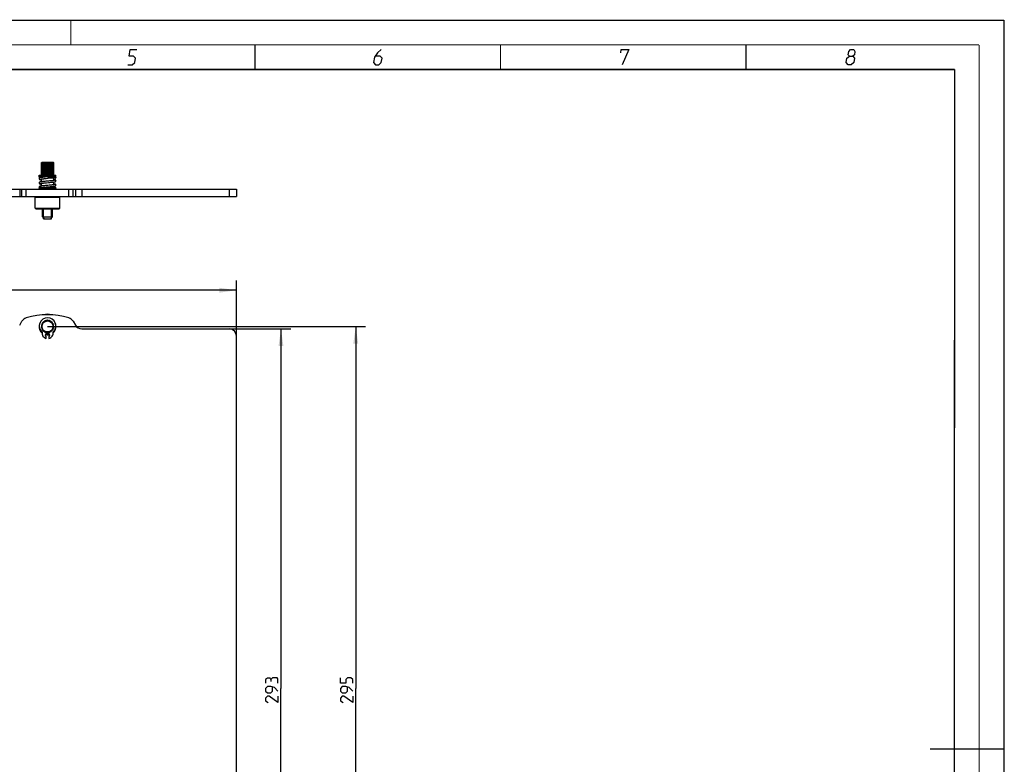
# Model space of a CAD drawing. Header units: millimetres. Extents: x 0 to 420, y 0 to 297.
# Tile 8 of 8: x 220 to 420, y 145 to 297. Entities that reach past the tile are written whole.
import ezdxf

# ---------------------------------------------------------------- set-up
doc = ezdxf.new("R2010")
doc.units = ezdxf.units.MM
doc.header["$LTSCALE"] = 23.1
doc.layers.get('0').update_dxf_attribs({"linetype": 'CONTINUOUS'})
for name, color, linetype in [('02___PRT_ALL_AXES', 7, 'CONTINUOUS'), ('COSMETIQUES', 7, 'CONTINUOUS'), ('DIM_PILOTEES', 7, 'CONTINUOUS')]:
    doc.layers.add(name, color=color, linetype=linetype)
doc.styles.get("Standard").update_dxf_attribs({"font": 'txt', "width": 0.7})
doc.dimstyles.new('DIMSTYLE_1', dxfattribs={"dimtxt": 2.5, "dimasz": 3.5, "dimexe": 2, "dimexo": 0, "dimtad": 1, "dimlfac": 2, "dimdsep": 46, "dimtxsty": 'STANDARD', "dimblk": '_FILLED', "dimblk1": '_FILLED', "dimblk2": '_FILLED', "dimcen": 0.09, "dimazin": 2, "dimtp": 0.5, "dimtm": 0.5, "dimtfac": 1, "dimtofl": 0, "dimtmove": 0, "dimatfit": 3, "dimldrblk": '_FILLED', "dimfxl": 1, "dimtolj": 1, "dimarcsym": 0})
doc.dimstyles.new('DIMSTYLE_2', dxfattribs={"dimtxt": 2.5, "dimasz": 3.5, "dimexe": 2, "dimexo": 0, "dimtad": 1, "dimlfac": 2, "dimdsep": 46, "dimtxsty": 'STANDARD', "dimblk": '_FILLED', "dimblk1": '_FILLED', "dimblk2": '_FILLED', "dimcen": 0.09, "dimazin": 2, "dimtp": 0.8, "dimtm": 0.8, "dimtfac": 1, "dimtofl": 0, "dimtmove": 0, "dimatfit": 3, "dimldrblk": '_FILLED', "dimfxl": 1, "dimtolj": 1, "dimarcsym": 0})

# ---------------------------------------------------------------- blocks, each defined once
blk = doc.blocks.new('_FILLED')
at = {"color": 0, "linetype": 'BYBLOCK'}
blk.add_solid([(0, 0), (-1, 0.143), (-1, -0.143)], dxfattribs=at)
blk = doc.blocks.new('*D0')
at = {"layer": 'DIM_PILOTEES', "color": 2, "linetype": 'CONTINUOUS'}
for p, q in [((262.25, 234.12), (274.8, 234.12)), ((272.8, 234.12), (272.8, 160.87)), ((272.8, 87.62), (272.8, 160.87)), ((262.25, 87.62), (274.8, 87.62))]:
    blk.add_line(p, q, dxfattribs=at)
at = {"layer": 'DIM_PILOTEES', "color": 2, "linetype": 'CONTINUOUS', "xscale": 3.5, "yscale": 3.5, "zscale": 3.5}
for p, rotation in [((272.8, 234.12), 90), ((272.8, 87.62), 270)]:
    blk.add_blockref('_FILLED', p, dxfattribs=dict(at, rotation=rotation))
at = {"layer": 'DIM_PILOTEES', "color": 2, "linetype": 'CONTINUOUS', "insert": (269.68, 160.87), "char_height": 2.5, "width": 8.5714, "attachment_point": 2, "rotation": 90, "line_spacing_factor": 0.9}
blk.add_mtext('{\\ftxt;\\W0.0001;\\H0.0001;\\~}{\\ftxt;\\W2.2857142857;\\H2.5; }{\\ftxt;\\W0.0001;\\H0.0001;\\~}', dxfattribs=at)
blk = doc.blocks.new('*D1')
at = {"layer": 'DIM_PILOTEES', "color": 2, "linetype": 'CONTINUOUS'}
for p, q in [((56.75, 232.62), (56.75, 244)), ((263.75, 232.62), (263.75, 244)), ((56.75, 242), (160.25, 242)), ((263.75, 242), (160.25, 242))]:
    blk.add_line(p, q, dxfattribs=at)
at = {"layer": 'DIM_PILOTEES', "color": 2, "linetype": 'CONTINUOUS', "xscale": 3.5, "yscale": 3.5, "zscale": 3.5, "rotation": 180}
blk.add_blockref('_FILLED', (56.75, 242), dxfattribs=at)
at = {"layer": 'DIM_PILOTEES', "color": 2, "linetype": 'CONTINUOUS', "xscale": 3.5, "yscale": 3.5, "zscale": 3.5}
blk.add_blockref('_FILLED', (263.75, 242), dxfattribs=at)
at = {"layer": 'DIM_PILOTEES', "color": 2, "linetype": 'CONTINUOUS', "insert": (160.25, 245.12), "char_height": 2.5, "width": 8.0357, "attachment_point": 2, "line_spacing_factor": 0.9}
blk.add_mtext('{\\ftxt;\\W0.0001;\\H0.0001;\\~}{\\ftxt;\\W2.1428571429;\\H2.5; }{\\ftxt;\\W0.0001;\\H0.0001;\\~}', dxfattribs=at)
blk = doc.blocks.new('*D7')
at = {"color": 2, "linetype": 'CONTINUOUS'}
for p, q in [((225.25, 234.62), (290.03, 234.62)), ((288.03, 234.62), (288.03, 160.87)), ((288.03, 87.12), (288.03, 160.87)), ((225.25, 87.12), (290.03, 87.12))]:
    blk.add_line(p, q, dxfattribs=at)
at = {"color": 2, "linetype": 'CONTINUOUS', "xscale": 3.5, "yscale": 3.5, "zscale": 3.5}
for p, rotation in [((288.03, 234.62), 90), ((288.03, 87.12), 270)]:
    blk.add_blockref('_FILLED', p, dxfattribs=dict(at, rotation=rotation))
at = {"color": 2, "linetype": 'CONTINUOUS', "insert": (284.91, 160.87), "char_height": 2.5, "width": 8.5714, "attachment_point": 2, "rotation": 90, "line_spacing_factor": 0.9}
blk.add_mtext('{\\ftxt;\\W0.0001;\\H0.0001;\\~}{\\ftxt;\\W2.2857142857;\\H2.5; }{\\ftxt;\\W0.0001;\\H0.0001;\\~}', dxfattribs=at)

msp = doc.modelspace()

# ---------------------------------------------------------------- linework, layer by layer
at = {"color": 7, "linetype": 'CONTINUOUS'}
for p, q in [((0, 297), (420, 297)), ((420, 297), (420, 0)), ((25, 286.9999), (410, 286.9999)), ((410, 286.9999), (409.8296, 10.1087)), ((224.005, 267.9391), (224.0563, 267.9917)), ((224.005, 267.9391), (224.0266, 267.9391)), ((224.005, 265.4641), (224.005, 267.9391)), ((224.05, 267.9607), (224.0266, 267.9391)), ((224.0266, 265.4641), (224.0266, 267.9391)), ((224.0468, 267.982), (224.0878, 268.0237)), ((224.0619, 267.9391), (224.1252, 267.9391)), ((224.0619, 265.4641), (224.0619, 267.9391)), ((224.0878, 268.0237), (224.108, 268.044)), ((224.0878, 268.0237), (224.108, 268.044)), ((224.1252, 265.4641), (224.1252, 267.9391)), ((224.128, 268.0641), (226.378, 268.0641)), ((224.1491, 268.0467), (224.1633, 268.0641)), ((224.1936, 267.9391), (224.2947, 267.9391)), ((224.1936, 265.4641), (224.1936, 267.9391)), ((224.2947, 265.4641), (224.2947, 267.9391)), ((224.3919, 267.9391), (224.5243, 267.9391)), ((224.3919, 265.4641), (224.3919, 267.9391)), ((224.5243, 265.4641), (224.5243, 267.9391)), ((224.6443, 267.9391), (224.6502, 268.0641)), ((224.6443, 267.9391), (224.7998, 267.9391)), ((224.6443, 265.4641), (224.6443, 267.9391)), ((224.7998, 265.4641), (224.7998, 267.9391)), ((224.9054, 268.0641), (224.9054, 265.4641)), ((224.9349, 267.9391), (225.1038, 267.9391)), ((224.9349, 265.4641), (224.9349, 267.9391)), ((225.1038, 265.4641), (225.1038, 267.9391)), ((225.1824, 268.0641), (225.1824, 265.4641)), ((225.4171, 267.9391), (225.2455, 267.9391)), ((225.2455, 265.4641), (225.2455, 267.9391)), ((225.4171, 265.4641), (225.4171, 267.9391)), ((225.4638, 268.0641), (225.4638, 265.4641)), ((225.7201, 267.9391), (225.5566, 267.9391)), ((225.5566, 265.4641), (225.5566, 267.9391)), ((225.7201, 265.4641), (225.7201, 267.9391)), ((225.732, 268.0641), (225.732, 265.4641)), ((225.9938, 267.9391), (225.8486, 267.9391)), ((225.8486, 265.4641), (225.8486, 267.9391)), ((225.9938, 265.4641), (225.9938, 267.9391)), ((226.2209, 267.9391), (226.1032, 267.9391)), ((226.1032, 265.4641), (226.1032, 267.9391)), ((226.2209, 265.4641), (226.2209, 267.9391)), ((226.3872, 267.9391), (226.3044, 267.9391)), ((226.3044, 265.4641), (226.3044, 267.9391)), ((226.3691, 268.0641), (226.3732, 268.0597)), ((226.378, 268.0641), (226.503, 267.9391)), ((226.3872, 265.4641), (226.3872, 267.9391)), ((226.4395, 267.9391), (226.4106, 267.9651)), ((226.4822, 267.9391), (226.4395, 267.9391)), ((226.4395, 265.4641), (226.4395, 267.9391)), ((226.5, 267.9391), (226.4777, 267.9607)), ((226.4822, 265.4641), (226.4822, 267.9391)), ((226.503, 267.9391), (226.5, 267.9391)), ((226.5, 265.4641), (226.5, 267.9391)), ((226.503, 265.4641), (226.503, 267.9391)), ((223.528, 264.9641), (223.5349, 264.9641)), ((223.5635, 265.4141), (225.003, 265.4141)), ((223.5635, 265.1141), (223.5635, 265.4141)), ((225.003, 265.1141), (223.5635, 265.1141)), ((223.5821, 264.8546), (223.575, 264.8477)), ((223.5822, 264.8547), (223.5828, 264.8553)), ((223.9308, 264.9641), (223.8337, 264.9641)), ((224.0273, 264.9782), (223.9963, 264.9739)), ((224.005, 265.4641), (225.9938, 265.4641)), ((224.0597, 264.9826), (224.0273, 264.9782)), ((224.053, 265.4141), (224.053, 265.4641)), ((224.053, 264.9817), (224.053, 265.1141)), ((224.1286, 264.9914), (224.0597, 264.9826)), ((224.1116, 265.1141), (224.1116, 265.4141)), ((224.2029, 265.0003), (224.1286, 264.9914)), ((224.2825, 265.0094), (224.2029, 265.0003)), ((224.367, 265.0186), (224.2825, 265.0094)), ((224.3166, 264.7126), (224.3954, 264.7212)), ((224.4561, 265.0278), (224.367, 265.0186)), ((224.3954, 264.7212), (224.4797, 264.73)), ((224.5978, 265.0419), (224.4561, 265.0278)), ((224.4797, 264.73), (224.5691, 264.7389)), ((224.5691, 264.7389), (224.6633, 264.7481)), ((224.7493, 265.0562), (224.5978, 265.0419)), ((224.6633, 264.7481), (224.813, 264.7622)), ((225.0264, 265.0814), (224.7493, 265.0562)), ((224.813, 264.7622), (224.9733, 264.7768)), ((225.003, 265.1141), (225.003, 265.4141)), ((226.9425, 265.1141), (225.3942, 265.114)), ((225.3942, 265.114), (225.3943, 265.114)), ((226.8271, 264.8141), (225.3942, 264.8141)), ((225.4076, 264.9641), (226.978, 264.9641)), ((225.503, 265.4141), (226.9425, 265.4141)), ((225.503, 265.4141), (225.503, 265.1141)), ((226.0013, 265.4641), (226.2209, 265.4641)), ((226.2238, 265.4641), (226.503, 265.4641)), ((226.3944, 265.1141), (226.3944, 265.4141)), ((226.453, 265.4141), (226.453, 265.4641)), ((226.503, 264.3552), (226.503, 264.8141)), ((226.9425, 265.1141), (226.9425, 265.4141)), ((226.978, 262.7641), (223.528, 262.7641)), ((223.7704, 263.7493), (223.7699, 263.749)), ((223.9377, 262.914), (223.9334, 262.914)), ((223.9377, 262.914), (226.8255, 262.914)), ((224.003, 264.0998), (224.003, 264.6729)), ((224.003, 263.2248), (224.003, 263.7979)), ((224.003, 262.914), (224.003, 262.9229)), ((224.0566, 264.6807), (224.1135, 264.6883)), ((224.1721, 263.2467), (224.0939, 263.237)), ((224.1034, 263.812), (224.1692, 263.8204)), ((224.1089, 262.9377), (224.1776, 262.9464)), ((224.1135, 264.6883), (224.1757, 264.6962)), ((224.2451, 264.1302), (224.1556, 264.1197)), ((224.1692, 263.8204), (224.2408, 263.829)), ((224.1757, 264.6962), (224.2433, 264.7043)), ((224.1776, 262.9464), (224.2527, 262.9554)), ((224.2408, 263.829), (224.3184, 263.8378)), ((224.2433, 264.7043), (224.3166, 264.7126)), ((224.3425, 264.141), (224.2451, 264.1302)), ((224.2527, 262.9554), (224.3339, 262.9646)), ((224.4009, 263.2721), (224.3034, 263.2617)), ((224.3184, 263.8378), (224.4019, 263.8469)), ((224.3339, 262.9646), (224.4211, 262.9739)), ((224.448, 264.152), (224.3425, 264.141)), ((224.5068, 263.2829), (224.4009, 263.2721)), ((224.4019, 263.8469), (224.491, 263.8561)), ((224.4211, 262.9739), (224.5139, 262.9835)), ((224.5619, 264.1634), (224.448, 264.152)), ((224.491, 263.8561), (224.5858, 263.8656)), ((224.6216, 263.2942), (224.5068, 263.2829)), ((224.5139, 262.9835), (224.6119, 262.9931)), ((224.6843, 264.1752), (224.5619, 264.1634)), ((224.5858, 263.8656), (224.6859, 263.8753)), ((224.6119, 262.9931), (224.7149, 263.003)), ((224.8085, 263.3117), (224.6216, 263.2942)), ((224.8815, 264.1934), (224.6843, 264.1752)), ((224.6859, 263.8753), (224.8459, 263.8902)), ((224.7149, 263.003), (224.8789, 263.0182)), ((225.1378, 263.3413), (224.8085, 263.3117)), ((224.8459, 263.8902), (225.0179, 263.9058)), ((224.8789, 263.0182), (225.0547, 263.0341)), ((225.0179, 263.9058), (225.463, 263.9453)), ((225.3744, 263.0624), (225.7018, 263.0918)), ((225.463, 263.9453), (225.7247, 263.9689)), ((225.6506, 264.2621), (225.4764, 264.2463)), ((225.7233, 263.3938), (225.5629, 263.3791)), ((225.8114, 264.2771), (225.6506, 264.2621)), ((225.7018, 263.0918), (225.879, 263.1085)), ((225.8722, 263.4079), (225.7233, 263.3938)), ((225.7247, 263.9689), (225.9051, 263.986)), ((225.9117, 264.2867), (225.8114, 264.2771)), ((225.965, 263.417), (225.8722, 263.4079)), ((225.879, 263.1085), (225.9877, 263.1191)), ((225.9051, 263.986), (226.0142, 263.9967)), ((226.0066, 264.2962), (225.9117, 264.2867)), ((226.0526, 263.4259), (225.965, 263.417)), ((225.9877, 263.1191), (226.0891, 263.1293)), ((226.0957, 264.3054), (226.0066, 264.2962)), ((226.0142, 263.9967), (226.1146, 264.007)), ((226.1352, 263.4346), (226.0526, 263.4259)), ((226.0891, 263.1293), (226.1835, 263.1393)), ((226.1789, 264.3143), (226.0957, 264.3054)), ((226.1146, 264.007), (226.2071, 264.0169)), ((226.2126, 263.4431), (226.1352, 263.4346)), ((226.256, 264.3231), (226.1789, 264.3143)), ((226.1835, 263.1393), (226.2711, 263.1491)), ((226.2071, 264.0169), (226.2923, 264.0266)), ((226.2852, 263.4515), (226.2126, 263.4431)), ((226.3271, 264.3315), (226.256, 264.3231)), ((226.2711, 263.1491), (226.3524, 263.1587)), ((226.3527, 263.4597), (226.2852, 263.4515)), ((226.2923, 264.0266), (226.3708, 264.0359)), ((226.3524, 263.1587), (226.4276, 263.1681)), ((226.4151, 263.4678), (226.3527, 263.4597)), ((226.3708, 264.0359), (226.4427, 264.0451)), ((226.503, 263.4802), (226.503, 264.0534)), ((226.503, 262.914), (226.503, 263.1784)), ((56.753, 262.5641), (263.753, 262.5641)), ((56.753, 261.0641), (263.753, 261.0641)), ((219.581, 262.5641), (219.581, 261.0641)), ((220.0477, 261.0641), (220.0477, 262.5641)), ((220.9168, 261.0641), (220.9168, 262.5641)), ((222.878, 261.0641), (222.753, 260.9391)), ((222.753, 260.9391), (227.753, 260.9391)), ((222.753, 258.6891), (222.753, 260.9391)), ((223.678, 262.6141), (226.8255, 262.6141)), ((224.003, 262.5641), (224.003, 262.6141)), ((226.503, 262.5641), (226.503, 262.6141)), ((227.628, 261.0641), (227.753, 260.9391)), ((227.753, 258.6891), (227.753, 260.9391)), ((229.5892, 261.0641), (229.5892, 262.5641)), ((230.4584, 261.0641), (230.4584, 262.5641)), ((230.925, 262.5641), (230.925, 261.0641)), ((232.224, 262.5641), (232.224, 261.0641)), ((262.253, 262.5641), (262.253, 261.0641)), ((263.753, 262.5641), (263.753, 261.0641)), ((222.753, 258.6891), (227.753, 258.6891)), ((222.878, 258.5641), (222.753, 258.6891)), ((222.878, 258.5641), (227.628, 258.5641)), ((224.253, 256.9391), (224.253, 258.5641)), ((224.253, 256.9391), (226.253, 256.9391)), ((224.628, 256.5641), (224.253, 256.9391)), ((225.878, 256.5641), (226.253, 256.9391)), ((226.253, 256.9391), (226.253, 258.5641)), ((227.628, 258.5641), (227.753, 258.6891)), ((224.628, 256.5641), (225.878, 256.5641)), ((219.581, 234.87), (220.0477, 235.6782)), ((224.128, 234.62), (224.005, 234.691)), ((224.0266, 234.8616), (224.1633, 234.8997)), ((224.1633, 234.8997), (224.0619, 234.9991)), ((224.1252, 235.159), (224.2672, 235.1619)), ((224.2672, 235.1619), (224.1936, 235.2834)), ((224.2947, 235.4225), (224.4329, 235.3901)), ((224.4329, 235.3901), (224.3919, 235.526)), ((224.5243, 235.6356), (224.6502, 235.5698)), ((224.6502, 235.5698), (224.6443, 235.7117)), ((224.7998, 235.7849), (224.9054, 235.6899)), ((224.9054, 235.6899), (224.9349, 235.8288)), ((225.1038, 235.861), (225.1824, 235.7428)), ((225.1824, 235.7428), (225.2455, 235.8699)), ((225.4171, 235.8592), (225.4638, 235.725)), ((225.4638, 235.725), (225.5566, 235.8325)), ((225.7201, 235.7794), (225.732, 235.6379)), ((225.732, 235.6379), (225.8486, 235.7189)), ((225.9938, 235.6268), (225.9701, 235.4868)), ((225.9701, 235.4868), (226.1032, 235.5363)), ((226.2209, 235.411), (226.1631, 235.2812)), ((226.1631, 235.2812), (226.3044, 235.2961)), ((226.3872, 235.1454), (226.299, 235.0341)), ((226.299, 235.0341), (226.4395, 235.0134)), ((226.4822, 234.8468), (226.3691, 234.761)), ((226.3691, 234.761), (226.5, 234.7059)), ((230.4584, 235.6782), (230.925, 234.87)), ((223.5808, 234.4695), (223.5349, 234.4653)), ((224.005, 234.549), (224.128, 234.62)), ((224.1633, 234.3402), (224.0266, 234.3784)), ((224.0619, 234.2408), (224.1633, 234.3402)), ((224.2672, 234.078), (224.1252, 234.081)), ((224.1936, 233.9565), (224.2672, 234.078)), ((224.4329, 233.8499), (224.2947, 233.8174)), ((224.3919, 233.7139), (224.4329, 233.8499)), ((224.6502, 233.6701), (224.5243, 233.6043)), ((224.6443, 233.5282), (224.6502, 233.6701)), ((224.9054, 233.55), (224.7998, 233.455)), ((224.9349, 233.4111), (224.9054, 233.55)), ((225.003, 233.0713), (225.003, 233.3954)), ((225.1824, 233.4972), (225.1038, 233.3789)), ((225.2455, 233.37), (225.1824, 233.4972)), ((225.2553, 232.8957), (225.2564, 232.8957)), ((225.2553, 232.895), (225.2564, 232.895)), ((225.3039, 232.8957), (225.3061, 232.8959)), ((225.3039, 232.8957), (225.3061, 232.8958)), ((225.3039, 232.8958), (225.3061, 232.8958)), ((225.4054, 232.9017), (225.4076, 232.9019)), ((225.4054, 232.9018), (225.4076, 232.9019)), ((225.4638, 233.5149), (225.4171, 233.3808)), ((225.5566, 233.4074), (225.4638, 233.5149)), ((225.503, 233.4463), (225.503, 233.0713)), ((225.732, 233.602), (225.7201, 233.4605)), ((225.8486, 233.521), (225.732, 233.602)), ((225.9701, 233.7531), (225.9938, 233.6131)), ((226.1032, 233.7036), (225.9701, 233.7531)), ((226.3044, 233.9439), (226.1631, 233.9587)), ((226.1631, 233.9587), (226.2209, 233.829)), ((226.4395, 234.2266), (226.299, 234.2058)), ((226.299, 234.2058), (226.3872, 234.0945)), ((226.5, 234.534), (226.3691, 234.479)), ((226.3691, 234.479), (226.4822, 234.3931)), ((232.224, 234.12), (262.253, 234.12)), ((225.003, 232.1963), (225.003, 232.5713)), ((225.503, 232.5713), (225.503, 232.1963)), ((263.753, 89.12), (263.753, 232.62))]:
    msp.add_line(p, q, dxfattribs=at)
at = {"color": 7, "linetype": 'CONTINUOUS', "const_width": 0.25}
for points in [[(230, 297), (230, 292)], [(415, 292), (20, 292)], [(267.5001, 292), (267.5001, 287)], [(317.5002, 292), (317.5002, 287)], [(367.5001, 292), (367.5001, 287)], [(415, 5), (415, 292)], [(25, 287), (410, 287)], [(410, 287), (409.8468, 9.9234)], [(420, 148.5), (405.0001, 148.5)]]:
    msp.add_lwpolyline(points, dxfattribs=at)
at = {"color": 2, "linetype": 'CONTINUOUS'}
for points in [[(241.5896, 287.925), (242.4896, 287.925), (243.0131, 288.375), (243.16, 289.275), (242.7835, 289.725), (241.8835, 289.725), (242.1039, 291.075), (243.4539, 291.075)], [(293.2289, 291.075), (292.4437, 290.4), (291.8468, 289.5), (291.6631, 288.375), (292.0396, 287.925), (292.7146, 287.925), (293.2381, 288.375), (293.385, 289.275), (293.0085, 289.725), (292.0335, 289.725)], [(341.9937, 290.4), (342.1039, 291.075), (343.6789, 291.075), (342.2646, 287.925)], [(388.5833, 289.725), (388.32, 289.95), (388.4302, 290.625), (388.8037, 291.075), (389.4787, 291.075), (389.7052, 290.625), (389.595, 289.95), (389.2583, 289.725), (389.6348, 289.275), (389.4879, 288.375), (388.9644, 287.925), (388.2894, 287.925), (387.9129, 288.375)], [(387.9129, 288.375), (388.0598, 289.275), (388.5833, 289.725), (389.2583, 289.725)], [(287.4096, 161.9414), (287.4096, 162.6557), (287.0524, 163.0128), (286.3382, 163.0128), (285.981, 162.6557), (285.981, 161.9414), (284.9096, 161.9414), (284.9096, 163.0128)], [(287.4096, 160.3343), (286.6953, 161.0485), (285.981, 161.2271), (285.2667, 161.2271), (284.9096, 160.87), (284.9096, 160.3343), (285.2667, 159.9771), (285.981, 159.9771), (286.3382, 160.3343), (286.3382, 161.1081)], [(287.4096, 159.2628), (287.4096, 158.0128), (285.6239, 159.2628), (285.2667, 159.2628), (284.9096, 158.9057), (284.9096, 158.37), (285.4453, 158.0128)]]:
    msp.add_lwpolyline(points, dxfattribs=at)
at = {"color": 7, "linetype": 'CONTINUOUS'}
for points in [[(223.575, 264.8477), (223.5619, 264.8323), (223.55, 264.8143), (223.5399, 264.7935), (223.5326, 264.7707), (223.5287, 264.7474), (223.528, 264.7328)], [(223.528, 264.7329), (223.5286, 264.7191), (223.5324, 264.6957), (223.5396, 264.6729), (223.5496, 264.6519), (223.5616, 264.6337), (223.5749, 264.6181), (223.5889, 264.605), (223.603, 264.594), (223.6169, 264.5848), (223.6306, 264.5771), (223.6443, 264.5703), (223.6582, 264.5643), (223.6724, 264.5588), (223.6873, 264.5536), (223.703, 264.5486), (223.7198, 264.5437), (223.7378, 264.539), (223.7571, 264.5342), (223.7777, 264.5295), (223.7999, 264.5248), (223.8235, 264.5201), (223.8487, 264.5154), (223.8755, 264.5106), (223.9039, 264.5059), (223.9338, 264.5011), (223.9654, 264.4963), (223.9985, 264.4915), (224.003, 264.4909)], [(223.9963, 264.9739), (223.9666, 264.9695), (223.9383, 264.9653), (223.9114, 264.961), (223.8859, 264.9568), (223.8616, 264.9526), (223.8386, 264.9484), (223.8169, 264.9443), (223.7964, 264.9401), (223.777, 264.936), (223.7588, 264.9318), (223.7415, 264.9276), (223.7252, 264.9234), (223.7098, 264.9191), (223.6951, 264.9146), (223.6811, 264.91), (223.6676, 264.9051), (223.6544, 264.8998), (223.6415, 264.894), (223.6286, 264.8875), (223.6156, 264.88), (223.6023, 264.8712), (223.5886, 264.8605), (223.5828, 264.8553)], [(224.9733, 264.7768), (225.2712, 264.8033), (225.3943, 264.8141)], [(225.3941, 265.114), (225.2086, 265.0976), (225.0264, 265.0814)], [(224.1556, 264.1197), (224.1136, 264.1145), (224.0736, 264.1094), (224.0354, 264.1043), (223.9991, 264.0993), (223.9647, 264.0943), (223.9322, 264.0893), (223.9015, 264.0844), (223.8725, 264.0795), (223.8453, 264.0747), (223.8197, 264.0698), (223.7958, 264.065), (223.7734, 264.0602), (223.7524, 264.0553), (223.7327, 264.0504), (223.7144, 264.0454), (223.6971, 264.0402), (223.6809, 264.0349), (223.6654, 264.0292), (223.6504, 264.023), (223.6356, 264.0161), (223.6208, 264.0081), (223.6059, 263.9987), (223.5908, 263.9873), (223.576, 263.9737), (223.5619, 263.9574), (223.5495, 263.9385), (223.5393, 263.9171), (223.5322, 263.8943), (223.5286, 263.8714), (223.528, 263.8578)], [(223.528, 263.8579), (223.5286, 263.8442), (223.5323, 263.8209), (223.5395, 263.7981), (223.5495, 263.7772), (223.5613, 263.7591), (223.5745, 263.7436), (223.5883, 263.7305), (223.6022, 263.7195), (223.6159, 263.7105), (223.6294, 263.7027), (223.6428, 263.696), (223.6563, 263.6901), (223.6701, 263.6846), (223.6844, 263.6795), (223.6995, 263.6747), (223.7154, 263.67), (223.7323, 263.6654), (223.7503, 263.6608), (223.7695, 263.6564), (223.7899, 263.6519), (223.8116, 263.6474), (223.8347, 263.6429), (223.8593, 263.6385), (223.8853, 263.6339), (223.9129, 263.6294), (223.9421, 263.6248), (223.9728, 263.6202), (224.003, 263.6158)], [(224.0939, 263.237), (224.0574, 263.2323), (224.0225, 263.2275), (223.9893, 263.2229), (223.9577, 263.2182), (223.9278, 263.2136), (223.8995, 263.2091), (223.8728, 263.2046), (223.8478, 263.2001), (223.8244, 263.1957), (223.8025, 263.1914), (223.782, 263.1871), (223.7628, 263.1828), (223.7449, 263.1785), (223.7281, 263.1742), (223.7122, 263.1698), (223.6973, 263.1653), (223.683, 263.1606), (223.6693, 263.1557), (223.6559, 263.1504), (223.6427, 263.1446), (223.6296, 263.138), (223.6163, 263.1305), (223.6029, 263.1216), (223.589, 263.1108), (223.5753, 263.0979), (223.562, 263.0824), (223.55, 263.0643), (223.5398, 263.0434), (223.5325, 263.0206), (223.5287, 262.9973), (223.528, 262.9828)], [(223.528, 262.9829), (223.5286, 262.969), (223.5324, 262.9456), (223.5397, 262.9227), (223.5498, 262.9017), (223.5618, 262.8835), (223.5727, 262.8707)], [(223.7699, 263.749), (223.7717, 263.7498), (223.7754, 263.7512), (223.781, 263.7532), (223.7881, 263.7555), (223.7969, 263.7581), (223.8071, 263.7609), (223.8189, 263.7639), (223.8321, 263.7671), (223.8468, 263.7704), (223.8629, 263.7738), (223.8804, 263.7772), (223.8994, 263.7808), (223.9198, 263.7845), (223.9417, 263.7882), (223.965, 263.792), (223.9897, 263.7959), (224.0159, 263.7998), (224.0436, 263.8038), (224.0728, 263.8079), (224.1034, 263.812)], [(223.7701, 264.6241), (223.7707, 264.6243), (223.7735, 264.6255), (223.7779, 264.6271), (223.7839, 264.6291), (223.7913, 264.6315), (223.8001, 264.634), (223.8102, 264.6367), (223.8216, 264.6396), (223.8343, 264.6426), (223.8483, 264.6457), (223.8636, 264.6489), (223.8801, 264.6522), (223.8978, 264.6555), (223.9168, 264.659), (223.937, 264.6624), (223.9584, 264.666), (223.9811, 264.6696), (224.005, 264.6732), (224.0302, 264.6769), (224.0566, 264.6807)], [(223.9465, 262.914), (223.9655, 262.9171), (223.9909, 262.9211), (224.018, 262.9251), (224.0467, 262.9293), (224.077, 262.9335), (224.1089, 262.9377)], [(224.3034, 263.2617), (224.2577, 263.2566), (224.1721, 263.2467)], [(225.4764, 264.2463), (225.2217, 264.2237), (224.8815, 264.1934)], [(225.0547, 263.0341), (225.2426, 263.0507), (225.3744, 263.0624)], [(225.5629, 263.3791), (225.3292, 263.3582), (225.2668, 263.3527), (225.1378, 263.3413)], [(226.4224, 264.3438), (226.3603, 264.3357), (226.3271, 264.3315)], [(226.7352, 263.5287), (226.7356, 263.5289), (226.7363, 263.5292), (226.7349, 263.5286), (226.7316, 263.5273), (226.7265, 263.5255), (226.7197, 263.5232), (226.7113, 263.5207), (226.7014, 263.5179), (226.69, 263.515), (226.6772, 263.5118), (226.6629, 263.5086), (226.6472, 263.5052), (226.6301, 263.5018), (226.6116, 263.4983), (226.5918, 263.4946), (226.5705, 263.491), (226.548, 263.4872), (226.5241, 263.4835), (226.4988, 263.4796), (226.4722, 263.4757), (226.4443, 263.4718), (226.4151, 263.4678)], [(226.7354, 264.4038), (226.7358, 264.404), (226.7362, 264.4042), (226.7346, 264.4035), (226.7312, 264.4022), (226.726, 264.4003), (226.7193, 264.3981), (226.711, 264.3956), (226.7013, 264.3929), (226.6902, 264.39), (226.6777, 264.387), (226.6639, 264.3838), (226.6487, 264.3806), (226.6321, 264.3772), (226.6142, 264.3737), (226.595, 264.3702), (226.5744, 264.3666), (226.5525, 264.363), (226.5292, 264.3593), (226.5046, 264.3555), (226.4786, 264.3516), (226.4512, 264.3477), (226.4224, 264.3438)], [(226.4276, 263.1681), (226.463, 263.1728), (226.4968, 263.1775), (226.5291, 263.1821), (226.5598, 263.1867), (226.589, 263.1912), (226.6166, 263.1957), (226.6427, 263.2002), (226.6673, 263.2047), (226.6904, 263.2091), (226.7122, 263.2136), (226.7326, 263.218), (226.7518, 263.2224), (226.7698, 263.2269), (226.7867, 263.2314), (226.8027, 263.236), (226.8178, 263.2408), (226.8322, 263.2458), (226.8461, 263.2511), (226.8598, 263.257), (226.8735, 263.2636), (226.8873, 263.2712), (226.9013, 263.2803), (226.9157, 263.2913), (226.9299, 263.3044), (226.9437, 263.3203), (226.956, 263.3388), (226.9663, 263.3601), (226.9736, 263.3833), (226.9774, 263.4068), (226.978, 263.4204)], [(226.4427, 264.0451), (226.4763, 264.0496), (226.5082, 264.0541), (226.5385, 264.0585), (226.5673, 264.0628), (226.5945, 264.0671), (226.6202, 264.0714), (226.6445, 264.0756), (226.6674, 264.0797), (226.6891, 264.0839), (226.7094, 264.088), (226.7287, 264.0921), (226.7468, 264.0962), (226.7639, 264.1004), (226.7801, 264.1046), (226.7955, 264.1089), (226.8101, 264.1133), (226.8242, 264.1179), (226.8378, 264.1228), (226.851, 264.1281), (226.8639, 264.1339), (226.8768, 264.1404), (226.8899, 264.1478), (226.9033, 264.1567), (226.9171, 264.1674), (226.9308, 264.1803), (226.944, 264.1958), (226.9561, 264.2139), (226.9663, 264.235), (226.9736, 264.2579), (226.9774, 264.2814), (226.978, 264.2954)], [(226.978, 264.2953), (226.9773, 264.3099), (226.9734, 264.3333), (226.9661, 264.3561), (226.9559, 264.377), (226.9439, 264.395), (226.9307, 264.4104), (226.917, 264.4233), (226.9032, 264.434), (226.8899, 264.4429), (226.8767, 264.4504), (226.8638, 264.4569), (226.8508, 264.4626), (226.8375, 264.4679), (226.8239, 264.4728), (226.8098, 264.4774), (226.7951, 264.4819), (226.7796, 264.4862), (226.7633, 264.4904), (226.746, 264.4946), (226.7277, 264.4988), (226.7083, 264.5029), (226.6877, 264.5071), (226.6659, 264.5112), (226.6429, 264.5154), (226.6186, 264.5196), (226.5929, 264.5238), (226.5659, 264.528), (226.5375, 264.5323), (226.5076, 264.5367), (226.503, 264.5373)], [(226.978, 263.4203), (226.9773, 263.4353), (226.9733, 263.4589), (226.9657, 263.482), (226.9553, 263.5031), (226.943, 263.5212), (226.9294, 263.5368), (226.9153, 263.5497), (226.901, 263.5606), (226.887, 263.5696), (226.8732, 263.5772), (226.8593, 263.5839), (226.8453, 263.5899), (226.8309, 263.5954), (226.8158, 263.6005), (226.7998, 263.6055), (226.7828, 263.6103), (226.7646, 263.6151), (226.7451, 263.6198), (226.7242, 263.6245), (226.7018, 263.6292), (226.6779, 263.634), (226.6523, 263.6387), (226.6251, 263.6435), (226.5962, 263.6483), (226.5656, 263.6531), (226.5333, 263.658), (226.503, 263.6623)]]:
    msp.add_lwpolyline(points, dxfattribs=at)
msp.add_circle((225.253, 234.62), 1.125, dxfattribs=at)
for centre, radius, start, end in [((232.0401, 259.3096), 11.7764, 131.978827, 132.725345), ((232.6668, 261.0594), 11.017, 140.636728, 141.357255), ((231.089, 261.1033), 9.8442, 135.000813, 135.165544), ((232.4057, 258.6771), 12.4238, 130.925491, 131.797872), ((233.8766, 262.3247), 11.193, 149.151615, 149.894067), ((232.5484, 258.9491), 12.2043, 131.680022, 132.555059), ((238.6551, 263.3249), 14.991, 161.570641, 162.07349), ((232.73, 259.8037), 11.5549, 134.366719, 135.24626), ((233.1107, 261.0296), 10.808, 139.393486, 140.260732), ((206.0441, 263.5431), 19.3956, 13.099954, 13.479374), ((233.9223, 262.4822), 10.3704, 147.435186, 148.250954), ((214.7324, 262.707), 11.743, 26.458106, 27.141394), ((237.4913, 263.4993), 12.8646, 159.216592, 159.810902), ((217.0059, 261.6887), 10.5916, 36.166276, 37.008421), ((267.6242, 264.0186), 42.0871, 174.484153, 174.655091), ((217.6287, 260.3878), 11.1619, 42.572192, 43.449695), ((217.8777, 259.3138), 11.9187, 46.358795, 47.236579), ((204.3952, 263.9118), 21.9709, 10.562148, 10.893923), ((218.0296, 258.7323), 12.3789, 48.051924, 48.92488), ((215.8119, 263.2052), 11.435, 24.455545, 25.145504), ((218.448, 259.1012), 11.9152, 48.06639, 48.78346), ((217.7036, 261.905), 10.5743, 34.794579, 35.62354), ((218.5146, 259.7086), 11.4677, 46.021125, 46.770055), ((218.1856, 260.5454), 11.1131, 41.706487, 42.544743), ((223.678, 264.964), 0.15, 89.997296, 179.988492), ((223.6788, 264.9654), 0.1515, 225.139417, 228.854147), ((223.6858, 264.9641), 0.148, 353.466388, 359.977341), ((226.828, 264.9641), 0.15, 269.997296, 90.002704), ((223.678, 262.7641), 0.15, 180.011508, 270.002704), ((223.6785, 262.7631), 0.151, 133.037699, 134.500163), ((226.828, 262.764), 0.15, 269.997296, 90.002704), ((225.253, 221.87), 15.13, 73.345691, 106.654309), ((225.253, 234.62), 2.5, 70.429932, 109.570068), ((221.3467, 234.9282), 1.5, 106.654309, 150), ((225.253, 234.62), 1.725, 154.893166, 228.684545), ((225.253, 234.7068), 1.6895, 311.748944, 228.250356), ((225.253, 234.62), 1.25, 168.856316, 176.743684), ((225.253, 234.62), 1.2, 177.953187, 182.046813), ((225.253, 234.62), 1.25, 154.456316, 162.343684), ((225.253, 234.62), 1.2, 163.553187, 167.646813), ((225.253, 234.62), 1.2, 149.153187, 153.246813), ((225.253, 234.62), 1.25, 140.056316, 147.943684), ((225.253, 234.62), 1.2, 134.753187, 138.846813), ((225.253, 234.62), 1.25, 125.656316, 133.543684), ((225.253, 234.62), 1.2, 120.353187, 124.446813), ((225.253, 234.62), 1.25, 111.256316, 119.143684), ((225.253, 234.62), 1.2, 105.953187, 110.046813), ((225.253, 234.62), 1.25, 96.856316, 104.743684), ((225.253, 234.62), 1.2, 91.553187, 95.646813), ((225.253, 234.62), 1.25, 82.456316, 90.343684), ((225.253, 234.62), 1.2, 77.153187, 81.246813), ((225.253, 234.62), 1.25, 68.056316, 75.943684), ((225.253, 234.62), 1.2, 62.753187, 66.846813), ((225.253, 234.62), 1.25, 53.656316, 61.543684), ((225.253, 234.62), 1.2, 48.353187, 52.446813), ((225.253, 234.62), 1.25, 39.256316, 47.143684), ((225.253, 234.62), 1.2, 33.953187, 38.046813), ((225.253, 234.62), 1.25, 24.856316, 32.743684), ((225.253, 234.62), 1.2, 19.553187, 23.646813), ((225.253, 234.62), 1.725, 311.340505, 25.412098), ((225.253, 234.62), 1.2, 5.153187, 9.246813), ((225.253, 234.62), 1.25, 10.456316, 18.343684), ((225.253, 234.62), 1.25, 356.056316, 3.943684), ((229.1593, 234.9282), 1.5, 30, 73.345691), ((232.224, 235.62), 1.5, 210, 270), ((225.253, 234.62), 1.725, 185.143118, 228.686191), ((225.253, 234.62), 1.25, 183.256316, 191.143684), ((225.253, 234.62), 1.25, 197.656316, 205.543684), ((225.253, 234.62), 1.2, 192.353187, 196.446813), ((225.1907, 233.2589), 1.0791, 169.99965, 259.98369), ((225.253, 234.62), 1.2, 206.753187, 210.846813), ((225.253, 234.62), 1.25, 212.056316, 219.943684), ((225.253, 234.62), 1.2, 221.153187, 225.246813), ((225.253, 234.62), 1.25, 226.456316, 234.343684), ((225.253, 234.62), 1.2, 235.553187, 239.646813), ((225.253, 234.62), 1.25, 240.856316, 248.743684), ((225.003, 232.8213), 0.25, 89.99965, 269.99965), ((225.253, 234.62), 1.725, 254.560576, 275.067839), ((225.253, 234.62), 1.2, 249.953187, 254.046813), ((225.253, 234.62), 1.25, 255.256316, 281.53807), ((225.253, 234.62), 1.425, 259.889094, 266.12974), ((225.253, 234.6199), 1.4249, 259.891691, 273.086298), ((225.2533, 234.6236), 1.4286, 259.904854, 271.014518), ((225.2532, 234.6214), 1.4264, 259.897586, 267.093465), ((225.253, 234.62), 1.2, 264.353187, 268.446813), ((225.253, 234.62), 1.425, 266.554415, 274.840071), ((225.253, 234.6209), 1.4259, 267.097215, 267.408), ((225.253, 234.6207), 1.4258, 267.407972, 269.464024), ((225.253, 234.6182), 1.7233, 268.385822, 268.593822), ((225.253, 234.6195), 1.7245, 268.593981, 270.075862), ((225.253, 234.6196), 1.4247, 269.464184, 270.246082), ((225.253, 234.6208), 1.7258, 270.113379, 271.689272), ((225.253, 234.6187), 1.4237, 270.246079, 271.028517), ((225.253, 234.6183), 1.4233, 271.028577, 271.275729), ((225.253, 234.619), 1.424, 271.275775, 272.058031), ((225.253, 234.6194), 1.7244, 271.764562, 273.454404), ((225.253, 234.6208), 1.7258, 271.764278, 273.377727), ((225.2531, 234.6187), 1.4237, 272.303221, 275.14223), ((225.2529, 234.6206), 1.4257, 273.086708, 273.867939), ((225.2529, 234.6209), 1.4259, 273.867935, 274.649144), ((225.253, 234.62), 1.425, 275.142846, 280.107749), ((225.253, 234.62), 1.725, 275.142859, 285.431889), ((225.253, 234.62), 1.2, 278.753187, 282.846813), ((225.3157, 233.2587), 1.0788, 279.99965, 10.01561), ((225.503, 232.8213), 0.25, 269.99965, 89.99965), ((225.253, 234.62), 1.25, 284.056316, 291.943684), ((225.253, 234.62), 1.2, 293.153187, 297.246813), ((225.253, 234.62), 1.25, 298.456316, 306.343684), ((225.253, 234.62), 1.2, 307.553187, 311.646813), ((225.253, 234.62), 1.25, 312.856316, 320.743684), ((225.253, 234.62), 1.2, 321.953187, 326.046813), ((225.253, 234.62), 1.25, 327.256316, 335.143684), ((225.253, 234.62), 1.2, 336.353187, 340.446813), ((225.253, 234.62), 1.2, 350.753187, 354.846813), ((225.253, 234.62), 1.25, 341.656316, 349.543684), ((262.253, 232.62), 1.5, 0, 90)]:
    msp.add_arc(centre, radius, start, end, dxfattribs=at)
for points, knots in [([(223.528, 264.9641), (223.528, 264.9446), (223.5359, 264.9052), (223.5581, 264.8718), (223.572, 264.858)], [0, 0, 0, 0, 0.50007068, 1, 1, 1, 1]), ([(223.6843, 265.114), (223.6649, 265.114), (223.6256, 265.1063), (223.576, 265.0728), (223.5428, 265.023), (223.5349, 264.9836), (223.5349, 264.9641)], [0, 0, 0, 0, 0.24951624, 0.49936453, 0.74951091, 1, 1, 1, 1]), ([(223.5349, 264.9641), (223.5349, 264.9438), (223.5434, 264.9028), (223.5674, 264.8686), (223.5822, 264.8547)], [0, 0, 0, 0, 0.50036466, 1, 1, 1, 1]), ([(223.8337, 264.9641), (223.8337, 264.9836), (223.8259, 265.023), (223.7927, 265.0728), (223.7431, 265.1063), (223.7038, 265.114), (223.6843, 265.114)], [0, 0, 0, 0, 0.25048909, 0.50063547, 0.75048376, 1, 1, 1, 1]), ([(225.4076, 264.9641), (225.4079, 264.9544), (225.4073, 264.9353), (225.4064, 264.9077), (225.4057, 264.8822), (225.4041, 264.8598), (225.4019, 264.8413), (225.4, 264.8276), (225.398, 264.819), (225.3959, 264.8152), (225.3947, 264.8142), (225.3942, 264.8141)], [0, 0, 0, 0, 0.19165363, 0.37612899, 0.54646817, 0.69603104, 0.81958149, 0.91265621, 0.97215516, 0.98954847, 1, 1, 1, 1]), ([(225.3943, 265.114), (225.3948, 265.114), (225.396, 265.1131), (225.3976, 265.1092), (225.3991, 265.1034), (225.4006, 265.0959), (225.4023, 265.0851), (225.4038, 265.0688), (225.4054, 265.0463), (225.407, 265.0208), (225.4077, 264.993), (225.4074, 264.9738), (225.4076, 264.9641)], [0, 0, 0, 0, 0.00964023, 0.02579017, 0.08426195, 0.12670997, 0.17724821, 0.300684, 0.45065573, 0.62189291, 0.80729129, 1, 1, 1, 1]), ([(223.528, 262.7641), (223.528, 262.7837), (223.536, 262.8234), (223.5586, 262.857), (223.5726, 262.8708)], [0, 0, 0, 0, 0.50007149, 1, 1, 1, 1]), ([(223.9334, 262.914), (223.9246, 262.9137), (223.9083, 262.9129), (223.8788, 262.9112), (223.8352, 262.9084), (223.78, 262.9043), (223.7221, 262.8992), (223.6744, 262.8942), (223.6363, 262.8892), (223.6076, 262.8844), (223.5895, 262.8801), (223.5798, 262.8764), (223.5765, 262.8745), (223.5754, 262.8735)], [0, 0, 0, 0, 0.07321702, 0.13501225, 0.24531484, 0.43544458, 0.59503793, 0.72736174, 0.83346685, 0.91384299, 0.96894663, 0.98732363, 1, 1, 1, 1]), ([(225.3807, 233.2007), (225.3807, 233.2007), (225.3807, 233.2003), (225.3808, 233.1999), (225.3809, 233.1989), (225.3812, 233.1971), (225.3816, 233.1938), (225.382, 233.1889), (225.3824, 233.1826), (225.383, 233.1751), (225.3837, 233.1664), (225.385, 233.1527), (225.3869, 233.1332), (225.3889, 233.1077), (225.3915, 233.0801), (225.3944, 233.0513), (225.3967, 233.0225), (225.3991, 232.9949), (225.4017, 232.9694), (225.4033, 232.95), (225.4044, 232.9362), (225.4052, 232.9275), (225.4061, 232.92), (225.4068, 232.9138), (225.4073, 232.9089), (225.4075, 232.9056), (225.4075, 232.9037), (225.4075, 232.9027), (225.4075, 232.9023), (225.4076, 232.9019), (225.4076, 232.9019)], [0, 0, 0, 0, 0.00067925, 0.00252648, 0.00558942, 0.00983904, 0.02180377, 0.0382987, 0.05920167, 0.08435644, 0.11358582, 0.14659195, 0.2223715, 0.30871501, 0.40246624, 0.4999805, 0.59749469, 0.69124567, 0.77758909, 0.85336865, 0.88637477, 0.91560396, 0.94075954, 0.96166358, 0.97815859, 0.99012518, 0.99437963, 0.99744728, 0.99929492, 1, 1, 1, 1])]:
    msp.add_open_spline(points, degree=3, knots=knots, dxfattribs=at)
at = {"layer": '02___PRT_ALL_AXES', "color": 7, "linetype": 'CONTINUOUS'}
msp.add_arc((225.253, 234.62), 1.3, 258.908029, 281.091269, dxfattribs=at)
at = {"layer": 'COSMETIQUES', "color": 2, "linetype": 'CONTINUOUS'}
for p, q in [((224.428, 256.5641), (224.428, 258.5641)), ((226.078, 256.5641), (226.078, 258.5641))]:
    msp.add_line(p, q, dxfattribs=at)
at = {"layer": 'COSMETIQUES', "color": 7, "linetype": 'CONTINUOUS'}
msp.add_line((224.428, 256.5641), (226.078, 256.5641), dxfattribs=at)
at = {"layer": 'DIM_PILOTEES', "color": 2, "linetype": 'CONTINUOUS'}
for points in [[(270.7471, 162.6557), (270.5685, 162.9533), (270.0328, 162.9533), (269.6757, 162.6557), (269.6757, 161.9414)], [(272.1757, 161.9414), (272.1757, 162.8343), (271.9971, 163.0128), (271.1043, 163.0128), (270.7471, 162.6557), (270.7471, 162.2985)], [(272.1757, 160.3343), (271.4614, 161.0485), (270.7471, 161.2271), (270.0328, 161.2271), (269.6757, 160.87), (269.6757, 160.3343), (270.0328, 159.9771), (270.7471, 159.9771), (271.1043, 160.3343), (271.1043, 161.1081)], [(272.1757, 159.2628), (272.1757, 158.0128), (270.39, 159.2628), (270.0328, 159.2628), (269.6757, 158.9057), (269.6757, 158.37), (270.2114, 158.0128)]]:
    msp.add_lwpolyline(points, dxfattribs=at)

# ---------------------------------------------------------------- dimensions: what is measured, and where the dimension line sits
at = {"color": 2, "linetype": 'CONTINUOUS'}
dim = msp.add_linear_dim(base=(288.0346, 234.62), p1=(225.253, 87.12), p2=(225.253, 234.62), angle=90, text='{\\ftxt;\\W0.0001;\\H0.0001;\\~}{\\ftxt;\\W2.2857142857;\\H2.5; }{\\ftxt;\\W0.0001;\\H0.0001;\\~}', dimstyle='DIMSTYLE_1', dxfattribs=at)
dim.commit()
dim.dimension.update_dxf_attribs({"geometry": '*D7', "text_midpoint": (288.0346, 160.5128), "dimtype": 160})
at = {"layer": 'DIM_PILOTEES', "color": 2, "linetype": 'CONTINUOUS'}
dim = msp.add_linear_dim(base=(263.753, 241.9974), p1=(56.753, 232.62), p2=(263.753, 232.62), text='{\\ftxt;\\W0.0001;\\H0.0001;\\~}{\\ftxt;\\W2.1428571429;\\H2.5; }{\\ftxt;\\W0.0001;\\H0.0001;\\~}', dimstyle='DIMSTYLE_2', dxfattribs=at)
dim.commit()
dim.dimension.update_dxf_attribs({"geometry": '*D1', "text_midpoint": (159.8959, 241.9974), "dimtype": 160})
dim = msp.add_linear_dim(base=(272.8007, 234.12), p1=(262.253, 87.62), p2=(262.253, 234.12), angle=90, text='{\\ftxt;\\W0.0001;\\H0.0001;\\~}{\\ftxt;\\W2.2857142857;\\H2.5; }{\\ftxt;\\W0.0001;\\H0.0001;\\~}', dimstyle='DIMSTYLE_1', dxfattribs=at)
dim.commit()
dim.dimension.update_dxf_attribs({"geometry": '*D0', "text_midpoint": (272.8007, 160.5128), "dimtype": 160})

doc.saveas('drawing.dxf')
